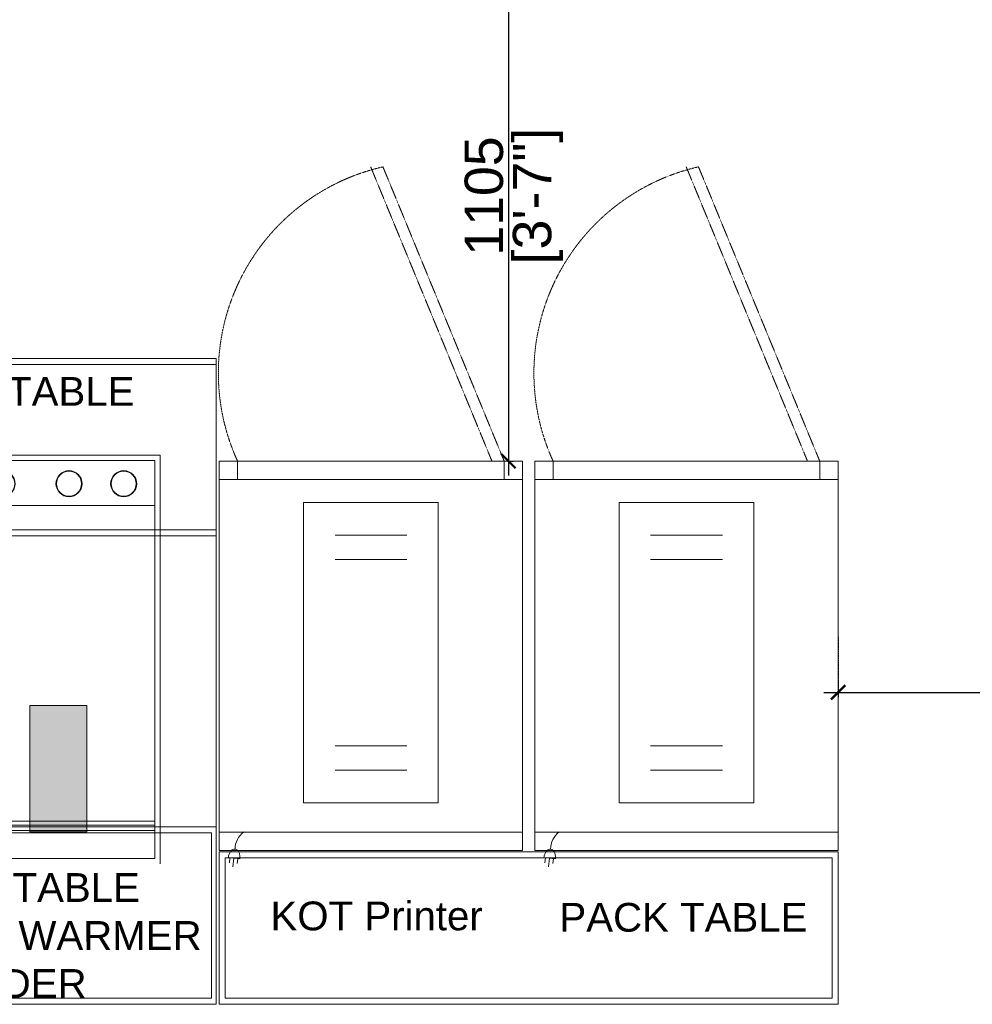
# Model space of a CAD drawing. Header units: millimetres. Extents: x 3501050 to 3719646, y 122984 to 158395.
# Tile 29 of 76: x 3514033 to 3516019, y 147442 to 149494. Entities that reach past the tile are written whole.
import ezdxf

# ---------------------------------------------------------------- set-up
doc = ezdxf.new("R2010")
doc.units = ezdxf.units.MM
doc.header["$PDMODE"] = 2
doc.linetypes.add('( Hidden )', pattern=[0.375, 0.25, -0.125])
doc.linetypes.add('HIDDEN', pattern=[0.375, 0.25, -0.125])
doc.layers.get('0').update_dxf_attribs({"color": 8})
doc.layers.get('DEFPOINTS').update_dxf_attribs({"color": 8, "lineweight": 18})
for name, color, linetype, lineweight in [('02_EQUIPMENT-NON VEG', 1, 'Continuous', 0), ('02_EQUIPMENT-TEXT', 7, 'Continuous', 0), ('02_EQUIPMENT-VEG', 104, 'Continuous', 0), ('A-Dimension', 42, 'Continuous', 9)]:
    doc.layers.add(name, color=color, linetype=linetype, lineweight=lineweight)
doc.styles.add('A-ANNO-DIM bold', font='GOTHIC.TTF')
doc.styles.add('PDF Arial', font='arial.ttf')
doc.styles.get("Standard").update_dxf_attribs({"font": 'arial.ttf'})
doc.dimstyles.new('A-100mm-Bold', dxfattribs={"dimtxt": 80, "dimasz": 50, "dimexe": 100, "dimexo": 10, "dimgap": 50, "dimtad": 1, "dimdec": 0, "dimzin": 12, "dimdsep": 46, "dimtxsty": 'A-ANNO-DIM bold', "dimblk": 'ARCHTICK', "dimcen": 0, "dimdle": 100, "dimclrd": 8, "dimclre": 8, "dimclrt": 211, "dimadec": 0, "dimazin": 0, "dimtfac": 1, "dimtdec": 0, "dimtix": 1, "dimtmove": 2, "dimatfit": 3, "dimldrblk": 'DOT', "dimfxl": 500, "dimtvp": 1, "dimtolj": 1, "dimtzin": 0, "dimarcsym": 0})

# ---------------------------------------------------------------- blocks, each defined once
blk = doc.blocks.new('Hot Hold')
for p, q in [((587.2, 17.1), (588.3, 27.1)), ((595.4, 16.2), (597.2, 34.2)), ((603.5, 15.4), (604.6, 25.5)), ((0, -802.7), (0, 0)), ((0, 0), (625.7, 0)), ((583.1, 17.5), (606.8, 15)), ((625.7, -802.7), (625.7, 0)), ((0, -37.9), (625.7, -37.9)), ((173.8, -98), (173.8, -717.4)), ((451.9, -98), (173.8, -98)), ((451.9, -98), (451.9, -717.4)), ((386.7, -165.1), (238.6, -165.1)), ((386.7, -215.6), (238.6, -215.6)), ((386.7, -599.7), (238.6, -599.7)), ((386.7, -650.2), (238.6, -650.2)), ((451.9, -717.4), (173.8, -717.4)), ((0, -764.8), (625.7, -764.8)), ((37.9, -802.7), (37.9, -764.8)), ((587.8, -764.8), (587.8, -802.7)), ((0, -802.7), (625.7, -802.7))]:
    blk.add_line(p, q)
at = {"linetype": 'HIDDEN'}
for p, q in [((287.9, -1409.4), (37.9, -802.7)), ((313.2, -1409.4), (63.2, -802.7))]:
    blk.add_line(p, q, dxfattribs=at)
blk.add_lwpolyline([(606.8, 15, -0.063324), (605.1, 7.6, -0.07639), (602, 2, -0.107132), (597.4, -1.9, -0.14755), (593, -2.7, -0.14755), (588.9, -1, -0.107132), (585.2, 3.7, -0.07639), (583.3, 9.8, -0.063324), (583.1, 17.5, -0.063324)], format="xyb")
blk.add_arc((548.5, -2.3), 44.5, 306.852, 359.4417)
blk.add_arc((191.3, -984.2), 436.1, 282.7991, 24.6016, dxfattribs=at)
blk = doc.blocks.new('BURGER SHOOT')
h = blk.add_hatch(color=5)
h.dxf.hatch_style = 1
h.paths.add_polyline_path([(-21.912, 40.919), (-17.209, 40.919), (-17.209, 30.538), (-21.912, 30.538)])
h = blk.add_hatch(color=5)
h.dxf.hatch_style = 1
h.paths.add_polyline_path([(-15.308, 24.517), (-10.606, 24.517), (-10.606, 14.148), (-15.308, 14.148)])
for p, q in [((-33.524, 38.938), (-33.524, 52.496)), ((-33.524, 52.496), (0.024, 52.496)), ((-26.593, 45.063), (-4.594, 45.063)), ((-26.593, 45.063), (-26.593, 11.986)), ((-26.14, 44.608), (-5.047, 44.608)), ((-26.14, 44.608), (-26.14, 11.968)), ((-5.047, 44.608), (-5.047, 11.968)), ((-4.594, 45.063), (-4.594, 11.513)), ((-28.479, 11.986), (-28.479, 42.808)), ((-28.479, 42.808), (-26.593, 42.808)), ((-26.14, 40.919), (-5.047, 40.919)), ((-21.912, 40.919), (-17.209, 40.919)), ((-21.912, 30.538), (-21.912, 40.919)), ((-17.209, 40.919), (-17.209, 30.538)), ((0.024, 38.938), (-33.524, 38.938)), ((0.024, 38.438), (-34, 38.438)), ((-17.209, 30.538), (-21.912, 30.538)), ((-15.308, 24.517), (-10.606, 24.517)), ((-15.308, 14.148), (-15.308, 24.517)), ((-10.606, 24.517), (-10.606, 14.148)), ((0.024, 14.558), (-34.024, 14.558)), ((-26.14, 15.039), (-5.047, 15.039)), ((-26.14, 14.712), (-5.047, 14.712)), ((-0.385, 14.058), (-33.615, 14.058)), ((-33.615, 14.058), (-33.615, 0.5)), ((-26.14, 14.255), (-5.047, 14.255)), ((-26.14, 14.059), (-5.047, 14.059)), ((-10.606, 14.148), (-15.308, 14.148)), ((-0.385, 14.058), (-0.385, 0.5)), ((-26.593, 11.986), (-28.479, 11.986)), ((-26.14, 11.968), (-5.047, 11.968)), ((-33.615, 0.5), (-0.385, 0.5))]:
    blk.add_line(p, q)
blk.add_lwpolyline([(-34, 53), (0, 53), (0, 0), (-34, 0)], close=True)
for centre, radius in [((-22.051, 42.714), 1.07), ((-22.051, 42.714), 1.03), ((-17.565, 42.714), 1.07), ((-17.565, 42.714), 1.03), ((-12.079, 42.714), 1.07), ((-12.079, 42.714), 1.03), ((-7.593, 42.714), 1.07), ((-7.593, 42.714), 1.03), ((-24.164, 36.714), 1.07), ((-24.164, 36.714), 1.03)]:
    blk.add_circle(centre, radius)
blk = doc.blocks.new('_ARCHTICK')
at = {"color": 0, "linetype": 'ByBlock', "const_width": 0.15}
blk.add_lwpolyline([(-0.5, -0.5), (0.5, 0.5)], dxfattribs=at)
blk = doc.blocks.new('*D138')
at = {"layer": 'A-Dimension', "color": 8, "linetype": '( Hidden )', "lineweight": -2, "transparency": 16777216}
for p, q in [((3515739.3, 148207.3), (3515739.3, 148082.4)), ((3516645.1, 148151.2), (3516645.1, 148082.4))]:
    blk.add_line(p, q, dxfattribs=at)
at = {"layer": 'A-Dimension', "color": 8, "lineweight": -2, "transparency": 16777216}
blk.add_line((3515709.3, 148092.4), (3516675.1, 148092.4), dxfattribs=at)
at = {"layer": 'DEFPOINTS', "color": 0, "transparency": 16777216}
for p in [(3515739.3, 148217.3), (3516645.1, 148161.2), (3516645.1, 148092.4)]:
    blk.add_point(p, dxfattribs=at)
at = {"layer": 'A-Dimension', "color": 8, "lineweight": -2, "transparency": 16777216, "xscale": 30, "yscale": 30, "zscale": 30, "rotation": 180}
blk.add_blockref('_ARCHTICK', (3515739.3, 148092.4), dxfattribs=at)
at = {"layer": 'A-Dimension', "color": 8, "lineweight": -2, "transparency": 16777216, "xscale": 30, "yscale": 30, "zscale": 30}
blk.add_blockref('_ARCHTICK', (3516645.1, 148092.4), dxfattribs=at)
at = {"layer": 'A-Dimension', "transparency": 16777216, "char_height": 80, "attachment_point": 5}
for s, insert in [('\\A1;906', (3516192.2, 148143.2)), ("\\A1;[3']", (3516192.2, 148031.1))]:
    blk.add_mtext(s, dxfattribs=dict(at, insert=insert))
blk = doc.blocks.new('_Dot')
at = {"color": 0, "linetype": 'ByBlock', "lineweight": -2}
blk.add_line((-0.5, 0), (-1, 0), dxfattribs=at)
at = {"color": 0, "linetype": 'ByBlock', "const_width": 0.5}
blk.add_lwpolyline([(-0.25, 0, 1), (0.25, 0, 1)], format="xyb", close=True, dxfattribs=at)
blk = doc.blocks.new('*D141')
at = {"layer": 'A-Dimension', "color": 8, "lineweight": -2, "transparency": 16777216}
blk.add_line((3515052.2, 149709.1), (3515052.2, 148544.3), dxfattribs=at)
at = {"layer": 'A-Dimension', "color": 8, "linetype": '( Hidden )', "lineweight": -2, "transparency": 16777216}
for p, q in [((3515093.4, 149679.1), (3515042.2, 149679.1)), ((3515052.2, 148574.3), (3515062.2, 148574.3))]:
    blk.add_line(p, q, dxfattribs=at)
at = {"layer": 'DEFPOINTS', "color": 0, "transparency": 16777216}
for p in [(3515103.4, 149679.1), (3515043.2, 148574.3), (3515052.2, 148574.3)]:
    blk.add_point(p, dxfattribs=at)
at = {"layer": 'A-Dimension', "color": 8, "lineweight": -2, "transparency": 16777216, "xscale": 30, "yscale": 30, "zscale": 30}
for p, rotation in [((3515052.2, 149679.1), 90), ((3515052.2, 148574.3), 270)]:
    blk.add_blockref('_ARCHTICK', p, dxfattribs=dict(at, rotation=rotation))
at = {"layer": 'A-Dimension', "transparency": 16777216, "char_height": 80, "attachment_point": 5, "rotation": 90}
for s, insert in [('\\A1;[3\'-7"]', (3515113.5, 149126.7)), ('\\A1;1105', (3515001.4, 149126.7))]:
    blk.add_mtext(s, dxfattribs=dict(at, insert=insert))

msp = doc.modelspace()

# ---------------------------------------------------------------- linework, layer by layer
at = {"layer": '02_EQUIPMENT-VEG'}
for points in [[(3515739.3, 147760.1), (3514449.2, 147760.1), (3514449.2, 147442.3), (3515739.3, 147442.3)], [(3515726.6, 147747.4), (3514461.9, 147747.4), (3514461.9, 147455), (3515726.6, 147455)]]:
    msp.add_lwpolyline(points, close=True, dxfattribs=at)

# ---------------------------------------------------------------- block references
at = {"layer": '02_EQUIPMENT-NON VEG', "extrusion": (0, 0, -1), "xscale": -1.010616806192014, "yscale": 1.010616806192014, "zscale": -1.010616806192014, "rotation": 180}
for p in [(-3515081.6, 147763.1), (-3515739.3, 147763.1)]:
    msp.add_blockref('Hot Hold', p, dxfattribs=at)
at = {"layer": '02_EQUIPMENT-VEG', "xscale": 25.4, "yscale": 25.4, "zscale": 25.4}
msp.add_blockref('BURGER SHOOT', (3514443.1, 147442.3), dxfattribs=at)

# ---------------------------------------------------------------- texts
at = {"layer": '02_EQUIPMENT-TEXT', "char_height": 60, "attachment_point": 1, "rotation": 0.0135, "style": 'PDF Arial'}
for s, insert, width in [('\\pi13.49918;PACK TABLE', (3513742.2, 148749.5), 533.11), ('\\pi-127.04652,l180,t232.95348;FRY DUMP\\P\\pi2.83752,l0,tz;(PASS THRU)\\P\\pi-98.11064,l180,t261.88936;2\'-1"x4\'-5"', (3513003, 148339), 533.11), ('\\pi149.73564;PACK TABLE \\P\\pi17.74382;DRAWER WARMER \\P\\pi257.60058;UNDER', (3513617.3, 147715.6), 805.583), ('KOT Printer', (3514556.2, 147656.5), 444.215), ('\\pi13.49918;PACK TABLE', (3515144.9, 147653.6), 533.11)]:
    msp.add_mtext(s, dxfattribs=dict(at, insert=insert, width=width))

# ---------------------------------------------------------------- dimensions: what is measured, and where the dimension line sits
at = {"layer": 'A-Dimension'}
dim = msp.add_linear_dim(base=(3515052.2, 148574.3), p1=(3515103.4, 149679.1), p2=(3515043.2, 148574.3), angle=90, dimstyle='A-100mm-Bold', override={"dimasz": 30, "dimexe": 10, "dimgap": 10, "dimpost": '\\X', "dimtxsty": 'Standard', "dimdle": 30, "dimclrt": 256, "dimfxl": 150, "dimfxlon": 1, "dimarcsym": 2}, dxfattribs=at)
dim.commit()
dim.dimension.update_dxf_attribs({"geometry": '*D141', "text_midpoint": (3515052.2, 149126.7)})
dim = msp.add_linear_dim(base=(3516645.1, 148092.4), p1=(3515739.3, 148217.3), p2=(3516645.1, 148161.2), dimstyle='A-100mm-Bold', override={"dimtxt": 80, "dimasz": 30, "dimexe": 10, "dimgap": 10, "dimpost": '\\X', "dimtxsty": 'Standard', "dimdle": 30, "dimclrt": 256, "dimfxl": 150, "dimfxlon": 1, "dimtfill": 0, "dimarcsym": 2}, dxfattribs=at)
dim.commit()
dim.dimension.update_dxf_attribs({"geometry": '*D138', "text_midpoint": (3516192.2, 148092.4)})

doc.saveas('drawing.dxf')
